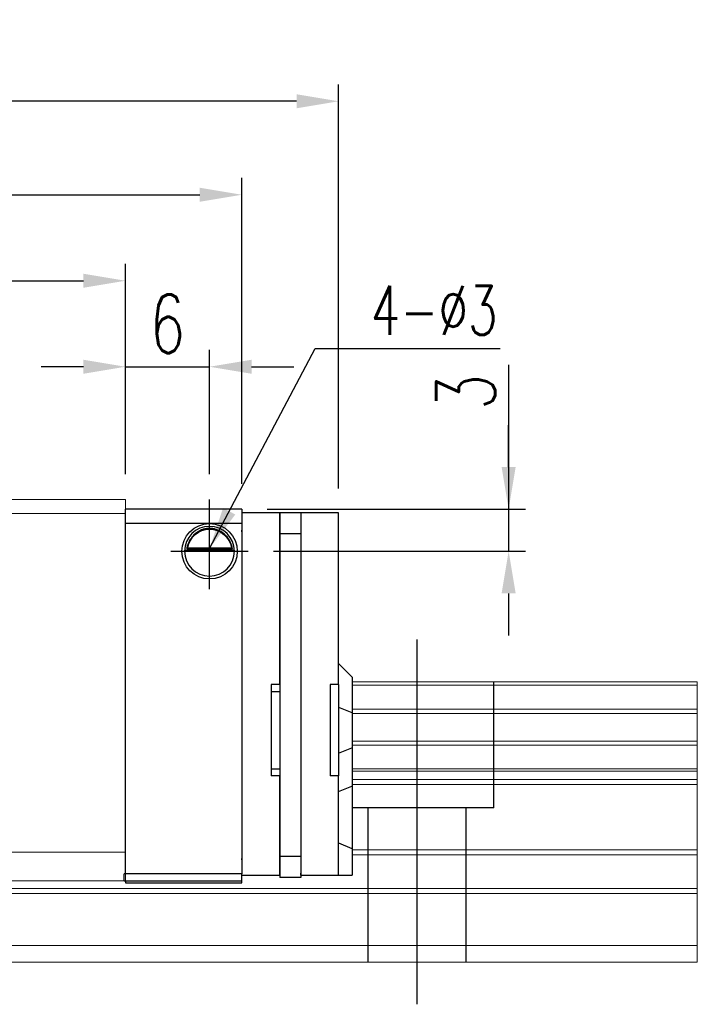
# Model space of a CAD drawing. Header units: millimetres. Extents: x 2494 to 2744, y 453 to 558.
# Tile 52 of 52: x 2696 to 2744, y 470 to 540. Entities that reach past the tile are written whole.
import ezdxf

# ---------------------------------------------------------------- set-up
doc = ezdxf.new("R2010")
doc.units = ezdxf.units.MM
doc.header["$LTSCALE"] = 0.2
doc.header["$PDSIZE"] = -1
doc.styles.add('DIM-7', font='SIMPLEX.shx', dxfattribs={"width": 0.7, "bigfont": 'chineset.shx'})
doc.dimstyles.new('CNS', dxfattribs={"dimtxt": 3.5, "dimasz": 2.5, "dimexe": 1, "dimexo": 1.5, "dimgap": 0.09, "dimtad": 0, "dimdsep": 46, "dimtxsty": 'DIM-7', "dimcen": 0.09, "dimclrd": 1, "dimclre": 1, "dimclrt": 4, "dimadec": 0, "dimazin": 0, "dimtfac": 1, "dimtix": 1, "dimtmove": 2, "dimatfit": 3, "dimfxl": 1, "dimtvp": 0.971429, "dimtolj": 1, "dimarcsym": 0})

# ---------------------------------------------------------------- blocks, each defined once
blk = doc.blocks.new('*D24')
at = {"color": 7, "lineweight": -2}
for p, q in [((2644.168, 507.944), (2644.168, 522.931)), ((2703.168, 507.944), (2703.168, 522.931)), ((2647.168, 521.731), (2700.168, 521.731))]:
    blk.add_line(p, q, dxfattribs=at)
at = {"color": 7}
for points in [[(2647.168, 522.231), (2647.168, 521.231), (2644.168, 521.731)], [(2700.168, 522.231), (2700.168, 521.231), (2703.168, 521.731)]]:
    blk.add_solid(points, dxfattribs=at)
at = {"layer": 'DEFPOINTS', "color": 0}
for p in [(2703.168, 521.731), (2644.168, 506.144), (2703.168, 506.144)]:
    blk.add_point(p, dxfattribs=at)
at = {"color": 7, "insert": (2673.668, 524.791), "char_height": 4.2, "attachment_point": 5, "style": 'DIM-7'}
blk.add_mtext('\\A1;59', dxfattribs=at)
blk = doc.blocks.new('*D25')
at = {"color": 7, "lineweight": -2}
for p, q in [((2703.168, 507.944), (2703.168, 516.8)), ((2709.168, 507.944), (2709.168, 516.8)), ((2700.168, 515.6), (2697.168, 515.6)), ((2703.168, 515.6), (2709.168, 515.6)), ((2712.168, 515.6), (2715.168, 515.6))]:
    blk.add_line(p, q, dxfattribs=at)
at = {"color": 7}
for points in [[(2700.168, 516.1), (2700.168, 515.1), (2703.168, 515.6)], [(2712.168, 516.1), (2712.168, 515.1), (2709.168, 515.6)]]:
    blk.add_solid(points, dxfattribs=at)
at = {"layer": 'DEFPOINTS', "color": 0}
for p in [(2709.168, 515.6), (2703.168, 506.144), (2709.168, 506.144)]:
    blk.add_point(p, dxfattribs=at)
at = {"color": 7, "insert": (2706.168, 518.66), "char_height": 4.2, "attachment_point": 5, "style": 'DIM-7'}
blk.add_mtext('\\A1;6', dxfattribs=at)
blk = doc.blocks.new('*D8')
at = {"color": 7, "lineweight": -2}
for p, q in [((2730.495, 515.741), (2730.495, 505.444)), ((2730.495, 508.444), (2730.495, 511.444)), ((2713.268, 505.444), (2731.695, 505.444)), ((2730.495, 505.444), (2730.495, 502.444)), ((2730.495, 505.444), (2730.495, 502.444)), ((2713.73, 502.444), (2731.695, 502.444)), ((2730.495, 499.444), (2730.495, 496.444))]:
    blk.add_line(p, q, dxfattribs=at)
at = {"color": 7}
for points in [[(2729.995, 508.444), (2730.995, 508.444), (2730.495, 505.444)], [(2729.995, 499.444), (2730.995, 499.444), (2730.495, 502.444)]]:
    blk.add_solid(points, dxfattribs=at)
at = {"layer": 'DEFPOINTS', "color": 0}
for p in [(2711.468, 505.444), (2711.93, 502.444), (2730.495, 502.444)]:
    blk.add_point(p, dxfattribs=at)
at = {"color": 7, "insert": (2727.435, 513.801), "char_height": 4.2, "attachment_point": 5, "rotation": 90, "style": 'DIM-7'}
blk.add_mtext('\\A1;3', dxfattribs=at)
blk = doc.blocks.new('*D9')
at = {"color": 7, "lineweight": -2}
for p, q in [((2635.868, 507.244), (2635.868, 529.061)), ((2711.468, 507.244), (2711.468, 529.061)), ((2638.868, 527.861), (2708.468, 527.861))]:
    blk.add_line(p, q, dxfattribs=at)
at = {"color": 7}
for points in [[(2638.868, 528.361), (2638.868, 527.361), (2635.868, 527.861)], [(2708.468, 528.361), (2708.468, 527.361), (2711.468, 527.861)]]:
    blk.add_solid(points, dxfattribs=at)
at = {"layer": 'DEFPOINTS', "color": 0}
for p in [(2711.468, 527.861), (2635.868, 505.444), (2711.468, 505.444)]:
    blk.add_point(p, dxfattribs=at)
at = {"color": 7, "insert": (2673.668, 530.921), "char_height": 4.2, "attachment_point": 5, "style": 'DIM-7'}
blk.add_mtext('\\A1;75.6', dxfattribs=at)
blk = doc.blocks.new('*D26')
at = {"color": 7, "lineweight": -2}
for p, q in [((2628.968, 506.994), (2628.968, 535.727)), ((2718.368, 506.921), (2718.368, 535.727)), ((2715.368, 534.527), (2631.968, 534.527))]:
    blk.add_line(p, q, dxfattribs=at)
at = {"color": 7}
for points in [[(2631.968, 535.027), (2631.968, 534.027), (2628.968, 534.527)], [(2715.368, 535.027), (2715.368, 534.027), (2718.368, 534.527)]]:
    blk.add_solid(points, dxfattribs=at)
at = {"layer": 'DEFPOINTS', "color": 0}
for p in [(2628.968, 534.527), (2628.968, 505.194), (2718.368, 505.121)]:
    blk.add_point(p, dxfattribs=at)
at = {"color": 7, "insert": (2673.668, 537.587), "char_height": 4.2, "attachment_point": 5, "style": 'DIM-7'}
blk.add_mtext('\\A1;89.4', dxfattribs=at)

msp = doc.modelspace()

# ---------------------------------------------------------------- linework, layer by layer
at = {"linetype": 'Continuous', "lineweight": 15}
for p, q in [((2703.168, 506.144), (2644.168, 506.144)), ((2703.168, 505.144), (2703.168, 506.144)), ((2703.168, 505.144), (2644.168, 505.144)), ((2703.168, 480.994), (2703.168, 505.144)), ((2743.948, 493.144), (2719.368, 493.144)), ((2743.948, 492.888), (2719.368, 492.888)), ((2743.948, 493.144), (2743.948, 473.144)), ((2743.948, 491.179), (2719.368, 491.179)), ((2743.948, 490.884), (2719.368, 490.884)), ((2743.948, 488.904), (2719.368, 488.904)), ((2743.948, 488.609), (2719.368, 488.609)), ((2743.948, 486.929), (2719.368, 486.929)), ((2743.948, 486.765), (2719.368, 486.765)), ((2743.948, 486.171), (2719.368, 486.171)), ((2743.948, 485.817), (2719.368, 485.817)), ((2703.168, 480.994), (2644.168, 480.994)), ((2703.168, 478.944), (2703.168, 480.994)), ((2743.948, 481.151), (2719.368, 481.151)), ((2703.168, 478.944), (2703.168, 480.794)), ((2743.948, 480.798), (2719.368, 480.798)), ((2703.168, 478.944), (2644.168, 478.944)), ((2743.948, 478.391), (2624.157, 478.391)), ((2743.948, 478.037), (2624.102, 478.037)), ((2743.948, 474.344), (2622.98, 474.344)), ((2743.948, 473.144), (2583.948, 473.144))]:
    msp.add_line(p, q, dxfattribs=at)
for p, q in [((2709.168, 499.737), (2709.168, 506.144)), ((2706.399, 502.444), (2711.93, 502.444))]:
    msp.add_line(p, q)
at = {"linetype": 'Continuous'}
for p, q in [((2711.468, 505.444), (2703.168, 505.444)), ((2703.168, 479.444), (2703.168, 505.444)), ((2711.468, 505.444), (2711.468, 504.444)), ((2711.468, 505.194), (2711.468, 505.048)), ((2714.168, 505.194), (2711.468, 505.194)), ((2711.468, 505.144), (2711.468, 503.944)), ((2711.468, 505.048), (2711.468, 503.841)), ((2715.668, 505.194), (2714.168, 505.194)), ((2714.168, 505.194), (2714.168, 503.694)), ((2714.168, 505.048), (2714.168, 505.194)), ((2714.168, 503.841), (2714.168, 505.048)), ((2715.668, 505.194), (2715.668, 505.048)), ((2715.668, 505.194), (2715.668, 503.694)), ((2715.668, 505.048), (2715.668, 503.841)), ((2703.168, 504.444), (2711.468, 504.444)), ((2711.468, 504.444), (2711.468, 479.444)), ((2711.468, 503.84), (2711.468, 503.944)), ((2711.468, 503.841), (2711.468, 503.487)), ((2711.468, 503.487), (2711.468, 480.901)), ((2714.168, 503.487), (2714.168, 503.841)), ((2715.668, 503.694), (2714.168, 503.694)), ((2714.168, 503.694), (2714.168, 480.694)), ((2714.168, 492.944), (2714.168, 503.487)), ((2715.668, 503.841), (2715.668, 503.487)), ((2715.668, 503.694), (2715.668, 480.694)), ((2715.668, 503.487), (2715.668, 480.901)), ((2707.537, 502.627), (2710.8, 502.627)), ((2707.613, 502.694), (2710.723, 502.694)), ((2710.943, 502.494), (2707.394, 502.494)), ((2703.168, 500.544), (2703.168, 500.794)), ((2718.368, 494.444), (2719.318, 493.494)), ((2713.568, 492.944), (2713.568, 486.444)), ((2714.168, 492.944), (2713.568, 492.944)), ((2717.768, 492.944), (2717.768, 486.444)), ((2718.368, 492.944), (2717.768, 492.944)), ((2718.368, 492.944), (2718.368, 486.444)), ((2719.368, 493.444), (2719.318, 493.494)), ((2719.368, 490.94), (2719.368, 493.444)), ((2713.568, 492.444), (2714.168, 492.444)), ((2718.368, 491.334), (2719.318, 490.96)), ((2719.368, 490.94), (2719.318, 490.96)), ((2719.368, 488.448), (2719.368, 490.94)), ((2718.368, 488.054), (2719.318, 488.428)), ((2719.368, 488.448), (2719.318, 488.428)), ((2719.368, 485.713), (2719.368, 488.448)), ((2713.568, 486.944), (2714.168, 486.944)), ((2714.168, 486.444), (2713.568, 486.444)), ((2714.168, 480.901), (2714.168, 486.444)), ((2718.368, 486.444), (2717.768, 486.444)), ((2718.368, 480.901), (2718.368, 486.444)), ((2718.368, 485.319), (2719.318, 485.693)), ((2719.368, 485.713), (2719.318, 485.693)), ((2719.368, 481.234), (2719.368, 485.713)), ((2718.368, 481.648), (2719.318, 481.255)), ((2711.468, 480.901), (2711.468, 480.548)), ((2714.168, 480.548), (2714.168, 480.901)), ((2715.668, 480.901), (2715.668, 480.548)), ((2718.368, 480.548), (2718.368, 480.901)), ((2719.368, 481.234), (2719.318, 481.255)), ((2719.368, 479.344), (2719.368, 481.234)), ((2711.468, 480.444), (2711.468, 480.548)), ((2711.468, 480.548), (2711.468, 479.491)), ((2711.468, 480.444), (2711.468, 479.444)), ((2714.168, 480.694), (2714.168, 479.194)), ((2715.668, 480.694), (2714.168, 480.694)), ((2714.168, 479.491), (2714.168, 480.548)), ((2715.668, 480.694), (2715.668, 479.194)), ((2715.668, 480.548), (2715.668, 479.491)), ((2718.368, 479.491), (2718.368, 480.548)), ((2711.468, 479.344), (2711.468, 479.491)), ((2714.168, 479.344), (2714.168, 479.491)), ((2715.668, 479.344), (2715.668, 479.491)), ((2718.368, 479.344), (2718.368, 479.491)), ((2711.468, 479.444), (2703.088, 479.444)), ((2703.09, 478.944), (2711.468, 478.944)), ((2703.168, 478.944), (2703.168, 478.809)), ((2703.168, 478.809), (2711.468, 478.809)), ((2703.168, 478.809), (2711.468, 478.809)), ((2711.468, 478.944), (2711.468, 479.444)), ((2711.468, 479.344), (2714.168, 479.344)), ((2711.468, 478.809), (2711.468, 478.944)), ((2711.468, 478.809), (2711.468, 478.944)), ((2715.668, 479.194), (2714.168, 479.194)), ((2715.668, 479.344), (2718.368, 479.344)), ((2718.368, 479.344), (2719.318, 479.344)), ((2719.368, 479.344), (2719.318, 479.344))]:
    msp.add_line(p, q, dxfattribs=at)
at = {"color": 0}
for p, q in [((2718.368, 505.194), (2715.668, 505.194)), ((2718.368, 505.048), (2718.368, 505.194)), ((2718.368, 503.841), (2718.368, 505.048)), ((2718.368, 503.487), (2718.368, 503.841)), ((2718.368, 492.944), (2718.368, 503.487))]:
    msp.add_line(p, q, dxfattribs=at)
at = {"ltscale": 0.5}
msp.add_line((2723.948, 496.144), (2723.948, 470.144), dxfattribs=at)
at = {"ltscale": 2}
for p, q in [((2729.448, 484.144), (2729.448, 493.144)), ((2729.448, 484.144), (2719.368, 484.144)), ((2720.448, 484.144), (2720.448, 473.144)), ((2727.448, 484.144), (2727.448, 473.144))]:
    msp.add_line(p, q, dxfattribs=at)
at = {"linetype": 'Continuous', "extrusion": (0, 0, -1)}
for radius, start, end in [(1.975, 270, 90), (1.975, 90, 270), (1.575, 9.1332, 90), (1.575, 90, 170.8668)]:
    msp.add_arc((-2709.168, 502.444), radius, start, end, dxfattribs=at)
at = {"linetype": 'Continuous'}
for start, end in [(90, 270), (270, 90)]:
    msp.add_arc((2709.168, 502.444), 1.775, start, end, dxfattribs=at)
for points, knots in [([(2709.168, 504.075), (2709.017, 504.075), (2708.865, 504.052), (2708.547, 503.956), (2708.382, 503.872), (2708.111, 503.673), (2707.998, 503.563), (2707.826, 503.343), (2707.759, 503.237), (2707.653, 503.023), (2707.612, 502.912), (2707.563, 502.746), (2707.548, 502.683), (2707.537, 502.627)], [0, 0, 0, 0, 0.183798, 0.183798, 0.410489, 0.410489, 0.600027, 0.600027, 0.749109, 0.749109, 0.899192, 0.899192, 1, 1, 1, 1]), ([(2710.8, 502.627), (2710.784, 502.703), (2710.762, 502.793), (2710.699, 502.982), (2710.656, 503.084), (2710.551, 503.28), (2710.488, 503.376), (2710.316, 503.588), (2710.197, 503.698), (2709.938, 503.879), (2709.793, 503.951), (2709.491, 504.049), (2709.329, 504.075), (2709.168, 504.075)], [0, 0, 0, 0, 0.137686, 0.137686, 0.275472, 0.275472, 0.412356, 0.412356, 0.606431, 0.606431, 0.804639, 0.804639, 1, 1, 1, 1])]:
    msp.add_open_spline(points, degree=3, knots=knots, dxfattribs=at)
for points in [[(2707.613, 502.694), (2707.588, 502.672), (2707.562, 502.649), (2707.537, 502.627)], [(2710.8, 502.627), (2710.775, 502.649), (2710.749, 502.672), (2710.723, 502.694)], [(2703.09, 478.944), (2703.089, 479.111), (2703.089, 479.278), (2703.088, 479.444)]]:
    msp.add_open_spline(points, degree=3, dxfattribs=at)

# ---------------------------------------------------------------- texts
at = {"insert": (2720.665, 517.865), "char_height": 3.5, "attachment_point": 7, "style": 'DIM-7'}
msp.add_mtext('4-%%C3', dxfattribs=at)

# ---------------------------------------------------------------- dimensions: what is measured, and where the dimension line sits
at = {"color": 0}
for base, p1, p2, picture, middle in [((2628.968, 534.527), (2718.368, 505.121), (2628.968, 505.194), '*D26', (2673.668, 537.587)), ((2711.468, 527.861), (2635.868, 505.444), (2711.468, 505.444), '*D9', (2673.668, 530.921)), ((2703.168, 521.731), (2644.168, 506.144), (2703.168, 506.144), '*D24', (2673.668, 524.791)), ((2709.168, 515.6), (2703.168, 506.144), (2709.168, 506.144), '*D25', (2706.168, 518.66))]:
    dim = msp.add_linear_dim(base=base, p1=p1, p2=p2, dimstyle='CNS', override={"dimscale": 1.2, "dimgap": 0.8, "dimtad": 1, "dimclrd": 7, "dimclre": 7, "dimclrt": 7, "dimadec": 2, "dimazin": 2, "dimtm": 1e-09, "dimtfac": 0.6, "dimtmove": 1, "dimarcsym": 1}, dxfattribs=at)
    dim.commit()
    dim.dimension.update_dxf_attribs({"geometry": picture, "text_midpoint": middle})
dim = msp.add_linear_dim(base=(2730.495, 502.444), p1=(2711.468, 505.444), p2=(2711.93, 502.444), angle=90, dimstyle='CNS', override={"dimscale": 1.2, "dimgap": 0.8, "dimtad": 1, "dimclrd": 7, "dimclre": 7, "dimclrt": 7, "dimadec": 2, "dimazin": 2, "dimtm": 1e-09, "dimtfac": 0.6, "dimtmove": 1, "dimarcsym": 1}, dxfattribs=at)
dim.commit()
dim.dimension.update_dxf_attribs({"geometry": '*D8', "text_midpoint": (2730.495, 513.801), "dimtype": 160})

# ---------------------------------------------------------------- leaders
at = {"color": 0, "annotation_type": 0, "has_hookline": 1, "hookline_direction": 0, "text_width": 9.217}
msp.add_leader([(2709.168, 502.644), (2716.705, 516.905), (2719.705, 516.905)], dimstyle='CNS', override={"dimscale": 1.2, "dimgap": 0.8, "dimtad": 1, "dimclrd": 7, "dimclre": 7, "dimclrt": 7, "dimadec": 2, "dimazin": 2, "dimtm": 1e-09, "dimtfac": 0.6, "dimtmove": 1, "dimarcsym": 1}, dxfattribs=at)

doc.saveas('drawing.dxf')
